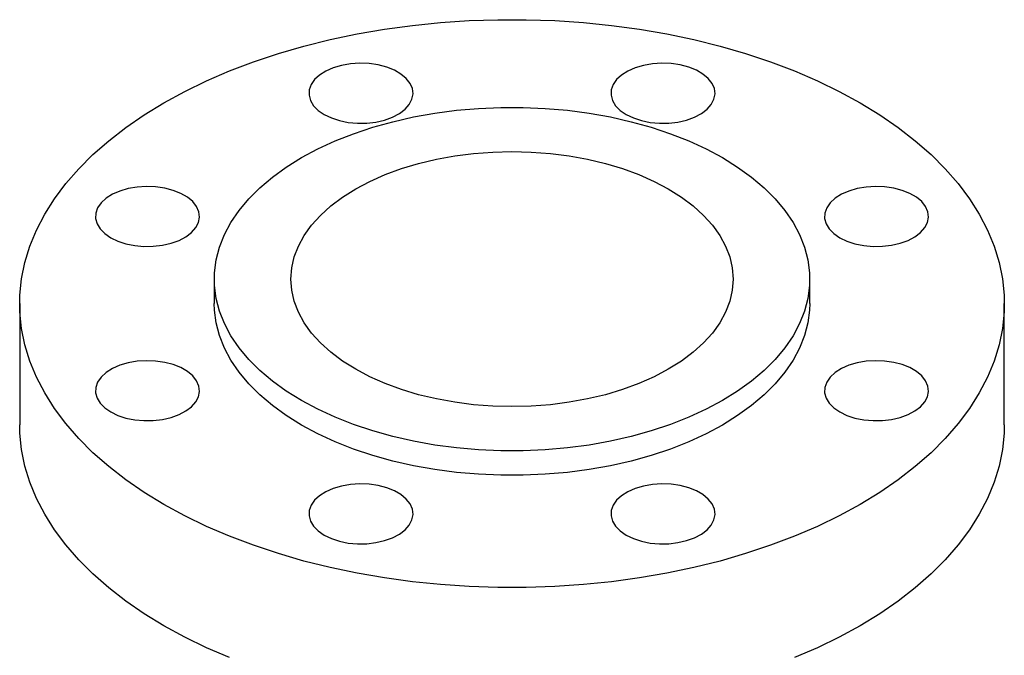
# Model space of a CAD drawing. Header units: inches. Extents: x -7.8 to 24, y -9.1 to 25.2.
# Tile 9 of 9: x 15.2 to 23.5, y 19.9 to 25.2. Entities that reach past the tile are written whole.
import ezdxf

# ---------------------------------------------------------------- set-up
doc = ezdxf.new("R2010")
doc.units = ezdxf.units.IN
doc.header["$MEASUREMENT"] = 0

msp = doc.modelspace()

# ---------------------------------------------------------------- linework, layer by layer
at = {"color": 7, "linetype": 'Continuous', "lineweight": 25}
for p, q in [((16.8381, 23.0301), (16.8381, 22.8244)), ((21.8381, 22.8244), (21.8381, 23.0301)), ((15.2042, 22.8244), (15.2042, 21.8053)), ((23.472, 21.8053), (23.472, 22.8244))]:
    msp.add_line(p, q, dxfattribs=at)
at = {"color": 7, "linetype": 'Continuous', "lineweight": 25, "flags": 128}
for points in [[(22.2612, 24.5119), (22.4262, 24.4109), (22.5808, 24.3045), (22.7244, 24.1932), (22.8565, 24.0772), (22.9767, 23.957), (23.0847, 23.8329), (23.1799, 23.7055), (23.2621, 23.575), (23.3311, 23.442), (23.3866, 23.307), (23.4283, 23.1703), (23.4562, 23.0324), (23.4702, 22.8938), (23.4702, 22.755), (23.4562, 22.6164), (23.4283, 22.4785), (23.3866, 22.3418), (23.3311, 22.2067), (23.2621, 22.0738), (23.1799, 21.9433), (23.0847, 21.8158), (22.9767, 21.6918), (22.8565, 21.5716), (22.7244, 21.4556), (22.5808, 21.3443), (22.4262, 21.2379), (22.2612, 21.1369), (22.0863, 21.0417), (21.9021, 20.9524), (21.7092, 20.8696), (21.5083, 20.7933), (21.3, 20.7239), (21.0851, 20.6616), (20.8644, 20.6066), (20.6384, 20.5591), (20.408, 20.5193), (20.174, 20.4873), (19.9372, 20.4632), (19.6984, 20.4471), (19.4583, 20.439), (19.2179, 20.439), (18.9778, 20.4471), (18.739, 20.4632), (18.5022, 20.4873), (18.2682, 20.5193), (18.0378, 20.5591), (17.8119, 20.6066), (17.5911, 20.6616), (17.3762, 20.7239), (17.1679, 20.7933), (16.967, 20.8696), (16.7741, 20.9524), (16.5899, 21.0417), (16.415, 21.1369), (16.25, 21.2379), (16.0954, 21.3443), (15.9518, 21.4556), (15.8197, 21.5716), (15.6995, 21.6918), (15.5916, 21.8158), (15.4963, 21.9433), (15.4141, 22.0738), (15.3451, 22.2067), (15.2896, 22.3418), (15.2479, 22.4785), (15.22, 22.6164), (15.206, 22.755), (15.206, 22.8938), (15.22, 23.0324), (15.2479, 23.1703), (15.2896, 23.307), (15.3451, 23.442), (15.4141, 23.575), (15.4963, 23.7055), (15.5916, 23.8329), (15.6995, 23.957), (15.8197, 24.0772), (15.9518, 24.1932), (16.0954, 24.3045), (16.25, 24.4109), (16.415, 24.5119), (16.5899, 24.6071), (16.7741, 24.6963), (16.967, 24.7792), (17.1679, 24.8555), (17.3762, 24.9249), (17.5911, 24.9872), (17.8119, 25.0422), (18.0378, 25.0897), (18.2682, 25.1295), (18.5022, 25.1615), (18.739, 25.1856), (18.9778, 25.2017), (19.2179, 25.2098), (19.4583, 25.2098), (19.6984, 25.2017), (19.9372, 25.1856), (20.174, 25.1615), (20.408, 25.1295), (20.6384, 25.0897), (20.8644, 25.0422), (21.0851, 24.9872), (21.3, 24.9249), (21.5083, 24.8555), (21.7092, 24.7792), (21.9021, 24.6963), (22.0863, 24.6071), (22.2612, 24.5119)], [(17.7613, 24.413), (17.8214, 24.384), (17.8895, 24.3617), (17.9635, 24.3467), (18.0409, 24.3397), (18.1192, 24.3407), (18.196, 24.3497), (18.2687, 24.3666), (18.335, 24.3906), (18.3928, 24.4212), (18.4403, 24.4571), (18.4759, 24.4974), (18.4984, 24.5408), (18.5072, 24.5857), (18.5019, 24.6308), (18.4828, 24.6747), (18.4504, 24.7159), (18.4057, 24.753), (18.3503, 24.785), (18.2859, 24.8108), (18.2146, 24.8295), (18.1386, 24.8405), (18.0605, 24.8436), (17.9826, 24.8385), (17.9076, 24.8255), (17.8378, 24.805), (17.7754, 24.7776), (17.7226, 24.7442), (17.6809, 24.7059), (17.6517, 24.6639), (17.636, 24.6196), (17.6343, 24.5744), (17.6465, 24.5297), (17.6724, 24.487), (17.7111, 24.4477), (17.7613, 24.413)], [(20.2969, 24.413), (20.3571, 24.384), (20.4252, 24.3617), (20.4992, 24.3467), (20.5765, 24.3397), (20.6549, 24.3407), (20.7316, 24.3497), (20.8043, 24.3666), (20.8707, 24.3906), (20.9285, 24.4212), (20.976, 24.4571), (21.0115, 24.4974), (21.0341, 24.5408), (21.0428, 24.5857), (21.0376, 24.6308), (21.0184, 24.6747), (20.986, 24.7159), (20.9414, 24.753), (20.886, 24.785), (20.8216, 24.8108), (20.7503, 24.8295), (20.6743, 24.8405), (20.5961, 24.8436), (20.5183, 24.8385), (20.4432, 24.8255), (20.3734, 24.805), (20.3111, 24.7776), (20.2582, 24.7442), (20.2166, 24.7059), (20.1874, 24.6639), (20.1717, 24.6196), (20.1699, 24.5744), (20.1822, 24.5297), (20.208, 24.487), (20.2467, 24.4477), (20.2969, 24.413)], [(21.1059, 24.0506), (21.233, 23.9715), (21.3496, 23.8872), (21.4549, 23.798), (21.5484, 23.7045), (21.6295, 23.6073), (21.6978, 23.5068), (21.7529, 23.4037), (21.7945, 23.2985), (21.8224, 23.1917), (21.8364, 23.0841), (21.8364, 22.9762), (21.8224, 22.8685), (21.7945, 22.7618), (21.7529, 22.6566), (21.6978, 22.5535), (21.6295, 22.453), (21.5484, 22.3558), (21.4549, 22.2623), (21.3496, 22.1731), (21.233, 22.0887), (21.1059, 22.0096), (20.9688, 21.9362), (20.8227, 21.8689), (20.6682, 21.8081), (20.5063, 21.7542), (20.3378, 21.7073), (20.1638, 21.6679), (19.9852, 21.6361), (19.8029, 21.6121), (19.618, 21.596), (19.4316, 21.5879), (19.2446, 21.5879), (19.0582, 21.596), (18.8733, 21.6121), (18.6911, 21.6361), (18.5124, 21.6679), (18.3384, 21.7073), (18.1699, 21.7542), (18.008, 21.8081), (17.8536, 21.8689), (17.7074, 21.9362), (17.5703, 22.0096), (17.4432, 22.0887), (17.3266, 22.1731), (17.2213, 22.2623), (17.1278, 22.3558), (17.0467, 22.453), (16.9784, 22.5535), (16.9233, 22.6566), (16.8817, 22.7618), (16.8538, 22.8685), (16.8399, 22.9762), (16.8399, 23.0841), (16.8538, 23.1917), (16.8817, 23.2985), (16.9233, 23.4037), (16.9784, 23.5068), (17.0467, 23.6073), (17.1278, 23.7045), (17.2213, 23.798), (17.3266, 23.8872), (17.4432, 23.9715), (17.5703, 24.0506), (17.7074, 24.1241), (17.8536, 24.1914), (18.008, 24.2521), (18.1699, 24.3061), (18.3384, 24.3529), (18.5124, 24.3924), (18.6911, 24.4242), (18.8733, 24.4482), (19.0582, 24.4643), (19.2446, 24.4723), (19.4316, 24.4723), (19.618, 24.4643), (19.8029, 24.4482), (19.9852, 24.4242), (20.1638, 24.3924), (20.3378, 24.3529), (20.5063, 24.3061), (20.6682, 24.2521), (20.8227, 24.1914), (20.9688, 24.1241), (21.1059, 24.0506)], [(20.6507, 23.7879), (20.7601, 23.719), (20.8587, 23.6448), (20.9457, 23.5659), (21.0205, 23.483), (21.0825, 23.3967), (21.1312, 23.3075), (21.1662, 23.2162), (21.1873, 23.1235), (21.1944, 23.0301), (21.1873, 22.9367), (21.1662, 22.8441), (21.1312, 22.7528), (21.0825, 22.6636), (21.0205, 22.5773), (20.9457, 22.4943), (20.8587, 22.4155), (20.7601, 22.3413), (20.6507, 22.2724), (20.5313, 22.2092), (20.4028, 22.1523), (20.2663, 22.1021), (20.1226, 22.0589), (19.973, 22.0231), (19.8185, 21.995), (19.6604, 21.9748), (19.4999, 21.9626), (19.3381, 21.9585), (19.1763, 21.9626), (19.0158, 21.9748), (18.8577, 21.995), (18.7032, 22.0231), (18.5536, 22.0589), (18.41, 22.1021), (18.2734, 22.1523), (18.1449, 22.2092), (18.0255, 22.2724), (17.9161, 22.3413), (17.8175, 22.4155), (17.7305, 22.4943), (17.6557, 22.5773), (17.5938, 22.6636), (17.5451, 22.7528), (17.51, 22.8441), (17.4889, 22.9367), (17.4818, 23.0301), (17.4889, 23.1235), (17.51, 23.2162), (17.5451, 23.3075), (17.5938, 23.3967), (17.6557, 23.483), (17.7305, 23.5659), (17.8175, 23.6448), (17.9161, 23.719), (18.0255, 23.7879), (18.1449, 23.851), (18.2734, 23.908), (18.41, 23.9582), (18.5536, 24.0014), (18.7032, 24.0371), (18.8577, 24.0652), (19.0158, 24.0855), (19.1763, 24.0977), (19.3381, 24.1018), (19.4999, 24.0977), (19.6604, 24.0855), (19.8185, 24.0652), (19.973, 24.0371), (20.1226, 24.0014), (20.2663, 23.9582), (20.4028, 23.908), (20.5313, 23.851), (20.6507, 23.7879)], [(15.9683, 23.3779), (16.0284, 23.3489), (16.0966, 23.3266), (16.1705, 23.3117), (16.2479, 23.3046), (16.3262, 23.3056), (16.403, 23.3147), (16.4757, 23.3315), (16.542, 23.3556), (16.5999, 23.3861), (16.6473, 23.4221), (16.6829, 23.4624), (16.7054, 23.5057), (16.7142, 23.5506), (16.7089, 23.5958), (16.6898, 23.6396), (16.6574, 23.6808), (16.6128, 23.718), (16.5574, 23.75), (16.493, 23.7757), (16.4216, 23.7944), (16.3457, 23.8055), (16.2675, 23.8085), (16.1896, 23.8034), (16.1146, 23.7904), (16.0448, 23.7699), (15.9825, 23.7425), (15.9296, 23.7091), (15.8879, 23.6708), (15.8588, 23.6289), (15.843, 23.5845), (15.8413, 23.5393), (15.8535, 23.4947), (15.8794, 23.452), (15.9181, 23.4126), (15.9683, 23.3779)], [(22.0899, 23.3779), (22.15, 23.3489), (22.2182, 23.3266), (22.2921, 23.3117), (22.3695, 23.3046), (22.4478, 23.3056), (22.5246, 23.3147), (22.5973, 23.3315), (22.6636, 23.3556), (22.7215, 23.3861), (22.7689, 23.4221), (22.8045, 23.4624), (22.827, 23.5057), (22.8358, 23.5506), (22.8305, 23.5958), (22.8114, 23.6396), (22.779, 23.6808), (22.7344, 23.718), (22.679, 23.75), (22.6146, 23.7757), (22.5432, 23.7944), (22.4673, 23.8055), (22.3891, 23.8085), (22.3113, 23.8034), (22.2362, 23.7904), (22.1664, 23.7699), (22.1041, 23.7425), (22.0512, 23.7091), (22.0095, 23.6708), (21.9804, 23.6289), (21.9646, 23.5845), (21.9629, 23.5393), (21.9751, 23.4947), (22.001, 23.452), (22.0397, 23.4126), (22.0899, 23.3779)], [(21.8381, 22.8244), (21.8364, 22.7704), (21.8224, 22.6628), (21.7945, 22.5561), (21.7529, 22.4509), (21.6978, 22.3477), (21.6295, 22.2473), (21.5484, 22.15), (21.4549, 22.0566), (21.3496, 21.9674), (21.233, 21.883), (21.1059, 21.8039), (20.9688, 21.7305), (20.8227, 21.6632), (20.6682, 21.6024), (20.5063, 21.5484), (20.3378, 21.5016), (20.1638, 21.4622), (19.9852, 21.4304), (19.8029, 21.4063), (19.618, 21.3903), (19.4316, 21.3822), (19.2446, 21.3822), (19.0582, 21.3903), (18.8733, 21.4063), (18.6911, 21.4304), (18.5124, 21.4622), (18.3384, 21.5016), (18.1699, 21.5484), (18.008, 21.6024), (17.8536, 21.6632), (17.7074, 21.7305), (17.5703, 21.8039), (17.4432, 21.883), (17.3266, 21.9674), (17.2213, 22.0566), (17.1278, 22.15), (17.0467, 22.2473), (16.9784, 22.3477), (16.9233, 22.4509), (16.8817, 22.5561), (16.8538, 22.6628), (16.8399, 22.7704), (16.8381, 22.8244)], [(15.9683, 21.9141), (16.0284, 21.8851), (16.0966, 21.8628), (16.1705, 21.8479), (16.2479, 21.8408), (16.3262, 21.8418), (16.403, 21.8509), (16.4757, 21.8677), (16.542, 21.8918), (16.5999, 21.9223), (16.6473, 21.9583), (16.6829, 21.9986), (16.7054, 22.0419), (16.7142, 22.0868), (16.7089, 22.132), (16.6898, 22.1758), (16.6574, 22.217), (16.6128, 22.2542), (16.5574, 22.2862), (16.493, 22.3119), (16.4216, 22.3306), (16.3457, 22.3417), (16.2675, 22.3447), (16.1896, 22.3396), (16.1146, 22.3266), (16.0448, 22.3061), (15.9825, 22.2787), (15.9296, 22.2453), (15.8879, 22.207), (15.8588, 22.1651), (15.843, 22.1207), (15.8413, 22.0755), (15.8535, 22.0309), (15.8794, 21.9882), (15.9181, 21.9488), (15.9683, 21.9141)], [(22.0899, 21.9141), (22.15, 21.8851), (22.2182, 21.8628), (22.2921, 21.8479), (22.3695, 21.8408), (22.4478, 21.8418), (22.5246, 21.8509), (22.5973, 21.8677), (22.6636, 21.8918), (22.7215, 21.9223), (22.7689, 21.9583), (22.8045, 21.9986), (22.827, 22.0419), (22.8358, 22.0868), (22.8305, 22.132), (22.8114, 22.1758), (22.779, 22.217), (22.7344, 22.2542), (22.679, 22.2862), (22.6146, 22.3119), (22.5432, 22.3306), (22.4673, 22.3417), (22.3891, 22.3447), (22.3113, 22.3396), (22.2362, 22.3266), (22.1664, 22.3061), (22.1041, 22.2787), (22.0512, 22.2453), (22.0095, 22.207), (21.9804, 22.1651), (21.9646, 22.1207), (21.9629, 22.0755), (21.9751, 22.0309), (22.001, 21.9882), (22.0397, 21.9488), (22.0899, 21.9141)], [(16.967, 19.8505), (16.7741, 19.9334), (16.5899, 20.0226), (16.415, 20.1179), (16.25, 20.2188), (16.0954, 20.3252), (15.9518, 20.4365), (15.8197, 20.5525), (15.6995, 20.6727), (15.5916, 20.7968), (15.4963, 20.9242), (15.4141, 21.0547), (15.3451, 21.1877), (15.2896, 21.3228), (15.2479, 21.4595), (15.22, 21.5973), (15.206, 21.7359), (15.2042, 21.8053)], [(23.472, 21.8053), (23.4702, 21.7359), (23.4562, 21.5973), (23.4283, 21.4595), (23.3866, 21.3228), (23.3311, 21.1877), (23.2621, 21.0547), (23.1799, 20.9242), (23.0847, 20.7968), (22.9767, 20.6727), (22.8565, 20.5525), (22.7244, 20.4365), (22.5808, 20.3252), (22.4262, 20.2188), (22.2612, 20.1179), (22.0863, 20.0226), (21.9021, 19.9334), (21.7092, 19.8505)], [(17.7613, 20.879), (17.8214, 20.8501), (17.8895, 20.8277), (17.9635, 20.8128), (18.0409, 20.8057), (18.1192, 20.8067), (18.196, 20.8158), (18.2687, 20.8326), (18.335, 20.8567), (18.3928, 20.8872), (18.4403, 20.9232), (18.4759, 20.9635), (18.4984, 21.0068), (18.5072, 21.0518), (18.5019, 21.0969), (18.4828, 21.1408), (18.4504, 21.1819), (18.4057, 21.2191), (18.3503, 21.2511), (18.2859, 21.2768), (18.2146, 21.2956), (18.1386, 21.3066), (18.0605, 21.3096), (17.9826, 21.3046), (17.9076, 21.2916), (17.8378, 21.271), (17.7754, 21.2436), (17.7226, 21.2103), (17.6809, 21.172), (17.6517, 21.13), (17.636, 21.0857), (17.6343, 21.0405), (17.6465, 20.9958), (17.6724, 20.9531), (17.7111, 20.9138), (17.7613, 20.879)], [(20.2969, 20.879), (20.3571, 20.8501), (20.4252, 20.8277), (20.4992, 20.8128), (20.5765, 20.8057), (20.6549, 20.8067), (20.7316, 20.8158), (20.8043, 20.8326), (20.8707, 20.8567), (20.9285, 20.8872), (20.976, 20.9232), (21.0115, 20.9635), (21.0341, 21.0068), (21.0428, 21.0518), (21.0376, 21.0969), (21.0184, 21.1408), (20.986, 21.1819), (20.9414, 21.2191), (20.886, 21.2511), (20.8216, 21.2768), (20.7503, 21.2956), (20.6743, 21.3066), (20.5961, 21.3096), (20.5183, 21.3046), (20.4432, 21.2916), (20.3734, 21.271), (20.3111, 21.2436), (20.2582, 21.2103), (20.2166, 21.172), (20.1874, 21.13), (20.1717, 21.0857), (20.1699, 21.0405), (20.1822, 20.9958), (20.208, 20.9531), (20.2467, 20.9138), (20.2969, 20.879)]]:
    msp.add_lwpolyline(points, dxfattribs=at)

doc.saveas('drawing.dxf')
